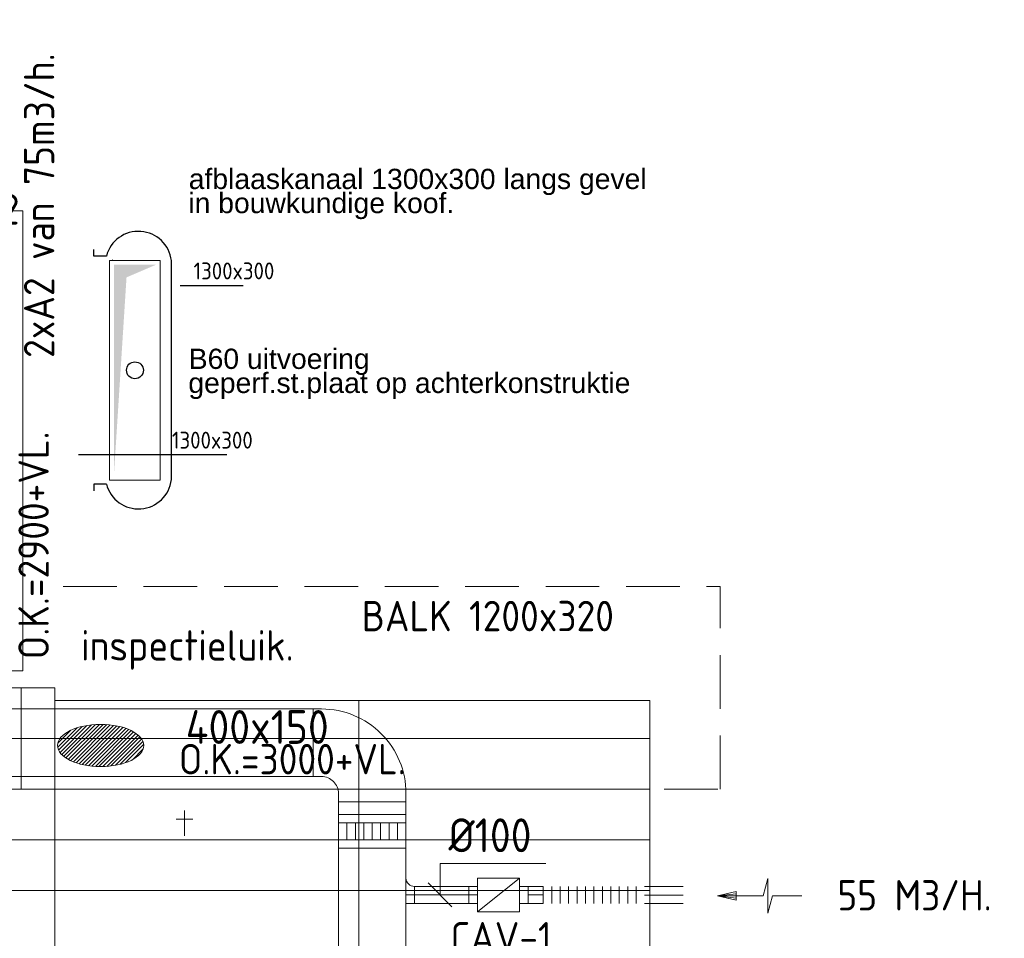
# Model space of a CAD drawing. Header units: millimetres. Extents: x -74969 to 28416, y 4400 to 50969.
# Tile 16 of 32: x -54918 to -49086, y 17220 to 22658. Entities that reach past the tile are written whole.
import ezdxf
from ezdxf.enums import TextEntityAlignment as Align

# ---------------------------------------------------------------- set-up
doc = ezdxf.new("R2010")
doc.units = ezdxf.units.MM
doc.header["$LTSCALE"] = 50
doc.linetypes.add('HIDDEN', pattern=[9.525, 6.35, -3.175])
for name, color, linetype in [('4plfd', 254, 'Continuous'), ('60', 3, 'Continuous'), ('AFWBIN', 1, 'Continuous'), ('TEKST', 1, 'Continuous')]:
    doc.layers.add(name, color=color, linetype=linetype)
for name, color, linetype, lineweight in [('WL570---_BESTAAND-HARTLIJN', 161, 'Continuous', 0), ('WL570---_BESTAAND-MAATVOERING', 161, 'Continuous', 0), ('WL570---_BESTAAND-RETOUR', 100, 'Continuous', 0), ('WL570---_BESTAAND-TOEVOER', 200, 'Continuous', 0), ('WL570---_DEMONTEREN', 10, 'Continuous', 0)]:
    doc.layers.add(name, color=color, linetype=linetype, lineweight=lineweight)
doc.layers.get('WL570---_DEMONTEREN').off()
doc.styles.add('ISO', font='ISO', dxfattribs={"height": 162})
doc.styles.add('MAATVOERING', font='ISO')
doc.styles.get("Standard").update_dxf_attribs({"font": 'ARIAL.TTF'})

# ---------------------------------------------------------------- blocks, each defined once
blk = doc.blocks.new('OBO10000090ZE')
blk.add_lwpolyline([(-50, 0), (50, 0), (50, 100, 1), (-50, 100)], format="xyb", close=True)
at = {"layer": 'WL570---_BESTAAND-HARTLIJN'}
for points in [[(0, 0), (0, 150)], [(-50, 100), (50, 100)]]:
    blk.add_lwpolyline(points, dxfattribs=at)
blk = doc.blocks.new('KARO')
for p, q in [((1, 0.5), (0, 0.5)), ((0, -0.5), (1, -0.5))]:
    blk.add_line(p, q)
at = {"invisible_edges": 15}
blk.add_3dface([(0, 0.5), (0, -0.5), (1, -0.5), (1, 0.5)], dxfattribs=at)
at = {"layer": 'WL570---_BESTAAND-HARTLIJN'}
blk.add_line((0, 0), (1, 0), dxfattribs=at)
blk = doc.blocks.new('FLLINE100')
blk.add_line((0, -50), (0, 50))
blk = doc.blocks.new('OEX1000060800')
at = {"rotation": 90}
for p in [(0, -50), (0, -100), (0, -150), (0, -200), (0, -250), (0, -300), (0, -350), (0, -400), (0, -450), (0, -500), (0, -550), (0, -600)]:
    blk.add_blockref('FLLINE100', p, dxfattribs=at)
blk = doc.blocks.new('VBX1001000010025000')
blk.add_lwpolyline([(50, -100), (300, -100), (300, 100), (50, 100)], close=True)
for points in [[(50, 50), (0, 50), (0, -50), (50, -50)], [(300, -50), (350, -50), (350, 50), (300, 50)]]:
    blk.add_lwpolyline(points)
at = {"layer": 'WL570---_BESTAAND-HARTLIJN'}
blk.add_line((300, 0), (350, 0), dxfattribs=at)
at = {"layer": 'WL570---_BESTAAND-TOEVOER'}
blk.add_line((50, -100), (300, 100), dxfattribs=at)
blk = doc.blocks.new('AFZPIJL')
for points in [[(0, -10), (0, -6.52), (-2.06, -5.97), (2.06, -5.97), (0, -5.41), (0, 0)], [(-0.26, -2.22), (0, 0)], [(0.26, -2.22), (0, 0)]]:
    blk.add_lwpolyline(points)
blk.add_lwpolyline([(0.52, -2.22), (-0.52, -2.22), (0, 0)], close=True)
blk = doc.blocks.new('KARH')
for p, q in [((1, 0.5), (0, 0.5)), ((0, -0.5), (1, -0.5))]:
    blk.add_line(p, q)
at = {"invisible_edges": 15}
blk.add_3dface([(0, 0.5), (0, -0.5), (1, -0.5), (1, 0.5)], dxfattribs=at)
blk = doc.blocks.new('VBO40015000050901-100')
blk.add_lwpolyline([(-200, -350), (200, -350), (200, -300, 0.414214), (-300, 200), (-350, 200), (-350, -200), (-300, -200, -0.414214), (-200, -300)], format="xyb", close=True)
blk = doc.blocks.new('OA110000090A1')
blk.add_lwpolyline([(-100, 0), (50, 0), (50, 50), (-50, 50, -0.414214), (-100, 0, -0.414214)], format="xyb")
at = {"layer": 'WL570---_BESTAAND-HARTLIJN'}
blk.add_line((0, 0), (0, 50), dxfattribs=at)
blk = doc.blocks.new('MVLINE')
blk.add_line((35.4, -35.4), (-35.4, 35.4))
blk = doc.blocks.new('VSP40015040015010-1')
blk.add_lwpolyline([(0, -200), (200, -200), (200, 200), (0, 200)], close=True)
at = {"layer": 'WL570---_BESTAAND-RETOUR'}
for p, q in [((50, -200), (50, 200)), ((150, -200), (150, 200)), ((50, 150), (150, 150)), ((50, 100), (150, 100)), ((50, 50), (150, 50)), ((50, 0), (150, 0)), ((50, -50), (150, -50)), ((50, -100), (150, -100)), ((50, -150), (150, -150))]:
    blk.add_line(p, q, dxfattribs=at)
blk = doc.blocks.new('Groep-22')
at = {"color": 8, "linetype": 'Continuous', "lineweight": 13}
for p, q in [((-72801, 18402.4), (-51351, 18402.4)), ((-72801, 18102.4), (-51351, 18102.4)), ((-72801, 17802.4), (-51351, 17802.4)), ((-72801, 17502.4), (-51351, 17502.4))]:
    blk.add_line(p, q, dxfattribs=at)
blk = doc.blocks.new('Block plafond 6e verd zuid')
at = {"color": 8, "linetype": 'Continuous', "lineweight": 13}
for p, q in [((7140, 75.1), (17925, 75.1)), ((17925, 75.1), (17925, -11016.3)), ((21450, 0), (17925, 0)), ((19725, 0), (19725, -11196.3)), ((21450, 0), (21450, -11530.4))]:
    blk.add_line(p, q, dxfattribs=at)
at = {"layer": '4plfd', "linetype": 'Continuous', "lineweight": 18, "flags": 128}
blk.add_lwpolyline([(16062.2, 2900), (16062.2, 175), (17736.2, 175), (17736.2, 2900)], close=True, dxfattribs=at)
at = {"color": 8}
blk.add_blockref('Groep-22', (72801, -18627.4), dxfattribs=at)

msp = doc.modelspace()

# ---------------------------------------------------------------- hatches: boundary and pattern name
at = {"layer": 'WL570---_BESTAAND-MAATVOERING'}
h = msp.add_hatch(dxfattribs=at)
h.set_pattern_fill('ANSI31', color=256, scale=5, style=0)
h.set_pattern_definition([(45, (-50643.637, -8918.526), (-11.22532, 11.22532), [])])
edge = h.paths.add_edge_path()
edge.add_ellipse((-54438.3, 18361.3), major_axis=(-254.9, 0), ratio=0.489711, start_angle=0, end_angle=360)

# ---------------------------------------------------------------- linework, layer by layer
at = {"layer": '60', "color": 3}
for p, q in [((-54479.1, 21258.4), (-54479.1, 21298.4)), ((-54404.1, 21258.4), (-54479.1, 21258.4)), ((-54019.1, 19933.4), (-54019.1, 21233.4)), ((-54479.1, 19908.4), (-54479.1, 19868.4)), ((-54404.1, 19908.4), (-54479.1, 19908.4))]:
    msp.add_line(p, q, dxfattribs=at)
at = {"layer": '60', "color": 1, "linetype": 'Continuous'}
for p, q in [((-53967.9, 21084.9), (-53594.4, 21084.9)), ((-54569.4, 20083), (-53691.1, 20083))]:
    msp.add_line(p, q, dxfattribs=at)
msp.add_circle((-54235, 20582.4), 50, dxfattribs=at)
at = {"layer": '60', "color": 3}
for centre, start, end in [((-54214.2, 21208.7), 6.67404, 165.31406), ((-54214.2, 19958.2), 194.68594, 353.32596)]:
    msp.add_arc(centre, 196.4, start, end, dxfattribs=at)
at = {"layer": 'AFWBIN'}
msp.add_line((-54365.8, 21233.4), (-54368.8, 21233.4), dxfattribs=at)
at = {"layer": 'WL570---_BESTAAND-MAATVOERING', "color": 7, "linetype": 'HIDDEN'}
for p, q in [((-54659.8, 19302.4), (-50769.4, 19302.4)), ((-50769.4, 18102.4), (-50769.4, 19302.4)), ((-54909.8, 18102.4), (-50769.4, 18102.4))]:
    msp.add_line(p, q, dxfattribs=at)
at = {"layer": 'WL570---_BESTAAND-MAATVOERING'}
msp.add_line((-54909.8, 18702.4), (-54909.8, 18102.4), dxfattribs=at)
at = {"layer": 'WL570---_BESTAAND-MAATVOERING', "linetype": 'HIDDEN'}
for points in [[(-53922.7, 21123.3, 0, 33.3, 0), (-53972.7, 21036.7, 0, 0, 0), (-54210, 20625.7, 0, 0, 0)], [(-54260, 20539.1, 0, 33.3, 0), (-54310, 20452.5, 0, 0, 0), (-54547.3, 20041.5, 0, 0, 0)]]:
    msp.add_lwpolyline(points, format="xyseb", dxfattribs=at)
at = {"layer": 'WL570---_BESTAAND-MAATVOERING'}
msp.add_lwpolyline([(-52428.3, 17476.6), (-52428.3, 17662.9), (-51802.1, 17662.9)], dxfattribs=at)
msp.add_ellipse((-54438.3, 18361.3), major_axis=(-254.9, 0), ratio=0.489711, dxfattribs=at)
at = {"layer": 'WL570---_BESTAAND-RETOUR'}
msp.add_lwpolyline([(-54385, 21232.4), (-54085, 21232.4), (-54085, 19932.4), (-54385, 19932.4)], close=True, dxfattribs=at)
for points in [[(-54110, 21207.4), (-54285, 21132.4), (-54360, 21207.4)], [(-54285, 21132.4), (-54360, 19957.4), (-54360, 21207.4)]]:
    msp.add_solid(points, dxfattribs=at)

# ---------------------------------------------------------------- block references
at = {"layer": 'WL570---_BESTAAND-MAATVOERING', "xscale": 2, "yscale": 2, "zscale": 2}
msp.add_blockref('MVLINE', (-52428.3, 17476.6), dxfattribs=at)
at = {"layer": 'WL570---_BESTAAND-RETOUR', "xscale": 1816.367979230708, "yscale": 400, "zscale": 150}
msp.add_blockref('KARH', (-54996.1, 18377.3), dxfattribs=at)
at = {"layer": 'WL570---_BESTAAND-RETOUR'}
msp.add_blockref('VBO40015000050901-100', (-52829.8, 18377.3), dxfattribs=at)
for name, p, xscale, yscale, zscale, rotation in [('KARH', (-52829.8, 18027.3), 1248.037801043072, 400, 150, 270), ('KARO', (-52257.2, 17476.6), 322.6197951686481, 100, 100, 180), ('KARO', (-51816.8, 17476.6), 90.39644103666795, 100, 100, 180), ('KARO', (-50989.1, 17475.6), 227.7008951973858, 100, 100, 180)]:
    msp.add_blockref(name, p, dxfattribs=dict(at, xscale=xscale, yscale=yscale, zscale=zscale, rotation=rotation))
for name, p, rotation in [('VSP40015040015010-1', (-52829.8, 17753.3), 90), ('OA110000090A1', (-52629.8, 17476.6), 270), ('VBX1001000010025000', (-51907.2, 17476.6), 180.000000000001), ('OEX1000060800', (-51216.8, 17475.6), 270)]:
    msp.add_blockref(name, p, dxfattribs=dict(at, rotation=rotation))
at = {"layer": 'WL570---_BESTAAND-RETOUR', "color": 2, "xscale": 50, "yscale": 50, "zscale": 50, "rotation": 90.000000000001}
msp.add_blockref('AFZPIJL', (-50785, 17470.6), dxfattribs=at)
at = {"layer": 'WL570---_BESTAAND-TOEVOER'}
msp.add_blockref('Block plafond 6e verd zuid', (-72635, 18627.4), dxfattribs=at)
at = {"layer": 'WL570---_DEMONTEREN', "xscale": -1, "rotation": 359.999999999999}
msp.add_blockref('OBO10000090ZE', (-53941.5, 17825.9), dxfattribs=at)
at = {"layer": 'WL570---_DEMONTEREN', "xscale": -16.03765465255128, "yscale": 100, "zscale": 100, "rotation": 89.99999999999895}
msp.add_blockref('KARO', (-53941.5, 17913.5), dxfattribs=at)

# ---------------------------------------------------------------- texts
at = {"layer": 'TEKST', "color": 7}
for s, p in [('afblaaskanaal 1300x300 langs gevel', (-53916.5, 21655.4)), ('in bouwkundige koof.', (-53918.8, 21512.8)), ('B60 uitvoering', (-53916.5, 20590.5)), ('geperf.st.plaat op achterkonstruktie', (-53918.8, 20447.9))]:
    msp.add_text(s, height=120, dxfattribs=at).set_placement(p)
at = {"layer": 'WL570---_BESTAAND-MAATVOERING'}
for s, style, p in [('2xA2 van 75m3/h.', 'MAATVOERING', (-54712.5, 20655.9)), ('O.K.=2900+VL.', 'ISO', (-54745.1, 18871.8))]:
    msp.add_text(s, height=180, rotation=90, dxfattribs=dict(at, style=style)).set_placement(p)
for s, height, style, p in [('A2', 180, 'MAATVOERING', (-55174.7, 21445.4)), ('BALK 1200x320', 180, 'ISO', (-52892.4, 19037.5)), ('inspectieluik.', 180, 'MAATVOERING', (-54554.9, 18863.8)), ('400x150', 200, 'MAATVOERING', (-53934.6, 18370.7)), ('O.K.=3000+VL.', 180, 'ISO', (-53975.1, 18190.2)), ('%%c100', 200, 'MAATVOERING', (-52378.3, 17729.6)), ('CAV-1.', 180, 'MAATVOERING', (-52365.5, 17136.1))]:
    msp.add_text(s, height=height, dxfattribs=dict(at, style=style)).set_placement(p)
at = {"layer": 'WL570---_BESTAAND-MAATVOERING', "style": 'ISO'}
for p in [(-53888.1, 21090.6), (-54016.1, 20088.7)]:
    msp.add_text('1300x300', height=100, rotation=360, dxfattribs=at).set_placement(p, align=Align.BOTTOM_LEFT)
at = {"layer": 'WL570---_BESTAAND-RETOUR', "color": 2, "style": 'MAATVOERING'}
msp.add_text('55 M3/H.', height=180, dxfattribs=at).set_placement((-50074.9, 17384.5))

doc.saveas('drawing.dxf')
